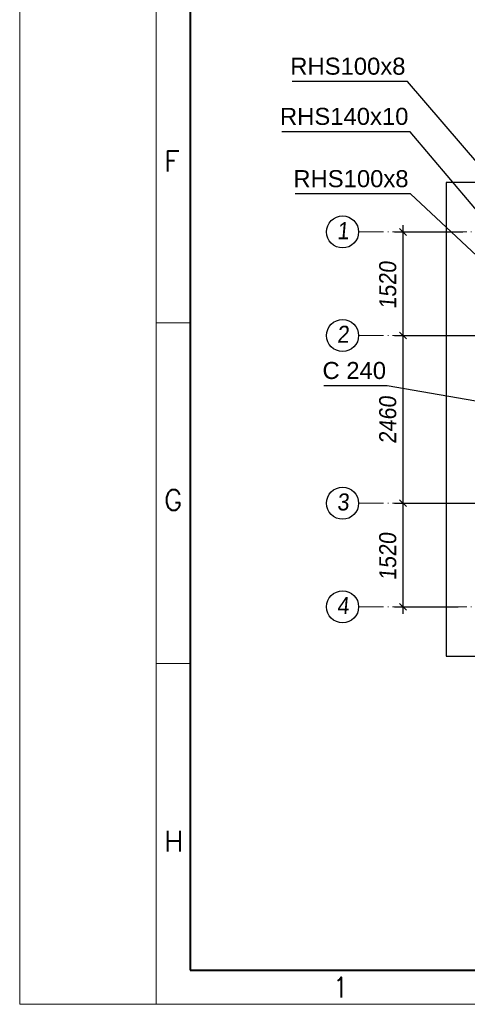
# Paper-space layout 'A0 Advance Steel' of a CAD drawing. Header units: millimetres. Extents: x 228 to 822, y 214 to 634.
# Tile 1 of 76: x 228 to 294, y 214 to 358. Entities that reach past the tile are written whole.
import ezdxf

# ---------------------------------------------------------------- set-up
doc = ezdxf.new("R2010")
doc.units = ezdxf.units.MM
doc.linetypes.add('ACAD_ISO04W100', pattern=[30, 24, -3, 0, -3])
doc.layers.get('0').update_dxf_attribs({"linetype": 'CONTINUOUS'})
for name, color, linetype, lineweight in [('5', 7, 'CONTINUOUS', 15), ('RAHM2', 1, 'CONTINUOUS', 15), ('RAHM3', 51, 'CONTINUOUS', 30), ('RAHM5', 3, 'CONTINUOUS', 40)]:
    doc.layers.add(name, color=color, linetype=linetype, lineweight=lineweight)
doc.layers.add('AS_DIM_ON', color=7, linetype='CONTINUOUS')
doc.layers.add('AS_Stopy fundamentowe', color=252, linetype='CONTINUOUS')
doc.styles.add('Arial', font='arial.ttf')
doc.styles.add('ARIAL_1', font='arial.ttf', dxfattribs={"width": 0.9, "oblique": 5})
doc.styles.add('ROMANS', font='romans.shx', dxfattribs={"width": 0.9})

# ---------------------------------------------------------------- blocks, each defined once
blk = doc.blocks.new('132QEWDSAASD')
at = {"layer": 'RAHM2'}
for p, q in [((20, 297), (20, 0)), ((20, 100), (25, 100)), ((20, 50), (25, 50))]:
    blk.add_line(p, q, dxfattribs=at)
blk.add_lwpolyline([(0, 0), (0, 420), (594, 420), (594, 0)], close=True, dxfattribs=at)
at = {"layer": 'RAHM5'}
for p, q in [((25, 297), (25, 5)), ((25, 5), (589, 5))]:
    blk.add_line(p, q, dxfattribs=at)
at = {"layer": 'RAHM3', "style": 'ROMANS'}
for s, p in [('F', (21.13, 122.2)), ('G', (21.14, 72.48)), ('H', (21.14, 22.43))]:
    blk.add_text(s, height=3, dxfattribs=at).set_placement(p)
at = {"layer": 'RAHM3', "style": 'ROMANS', "width": 0.8}
blk.add_text('1', height=3, dxfattribs=at).set_placement((46, 1))
blk = doc.blocks.new('5ytrhfgvc')
at = {"layer": '5'}
blk.add_blockref('132QEWDSAASD', (0, 0), dxfattribs=at)
blk = doc.blocks.new('324ewdsczxzxcz')
at = {"linetype": 'ACAD_ISO04W100', "lineweight": 5, "ltscale": 0.2}
for p, q in [((303.23, 244.97, -5394.47), (303.23, 340.13, -5394.47)), ((318.43, 244.97), (318.43, 340.13)), ((343.03, 244.97), (343.03, 340.13)), ((358.23, 244.97, 54.54), (358.23, 340.13, 54.54)), ((378.31, 321.02, -2695.99), (283.15, 321.02, -2695.99)), ((378.31, 305.82, -2695.99), (283.15, 305.82, -2695.99)), ((378.31, 281.22, -8093.96), (283.15, 281.22, -8093.96)), ((378.31, 266.02, -2641.45), (283.15, 266.02, -2641.45))]:
    blk.add_line(p, q, dxfattribs=at)
for centre in [(303.23, 342.48, -5394.47), (318.43, 342.48), (343.03, 342.48), (358.23, 342.48, 54.54), (280.8, 321.02, -2695.99), (380.66, 321.02, -2695.99), (280.8, 305.82, -2695.99), (380.66, 305.82, -2695.99), (280.8, 281.22, -8093.96), (380.66, 281.22, -8093.96), (280.8, 266.02, -2641.45), (380.66, 266.02, -2641.45), (303.23, 242.62, -5394.47), (318.43, 242.62), (343.03, 242.62), (358.23, 242.62, 54.54)]:
    blk.add_circle(centre, 2.35)
at = {"char_height": 2.5, "attachment_point": 1, "style": 'ARIAL_1'}
for s, insert in [('A', (302.01, 343.92, -5394.47)), ('B', (317.21, 343.92)), ('C', (341.81, 343.92)), ('D', (357.01, 343.92, 54.54)), ('1', (279.98, 322.46, -2695.99)), ('1', (379.9, 322.46, -2695.99)), ('2', (279.98, 307.26, -2695.99)), ('2', (379.9, 307.26, -2695.99)), ('3', (279.98, 282.66, -8093.96)), ('3', (379.9, 282.66, -8093.96)), ('4', (279.98, 267.46, -2641.45)), ('4', (379.9, 267.46, -2641.45)), ('A', (302.01, 244.06, -5394.47)), ('B', (317.21, 244.06)), ('C', (341.81, 244.06)), ('D', (357.01, 244.06, 54.54))]:
    blk.add_mtext_dynamic_manual_height_columns(s, width=4.3157, gutter_width=12.5, heights=[0], dxfattribs=dict(at, insert=insert))

psp = doc.layouts.new('A0 Advance Steel')

# ---------------------------------------------------------------- linework, layer by layer
at = {"color": 7}
for points in [[(303.56, 327.76), (285.01, 349.33), (268.12, 349.33)], [(297.34, 327.86), (285.43, 341.97), (266.6, 341.97)], [(297.44, 321.66), (285.46, 332.83), (268.57, 332.83)], [(298.69, 301.81), (282.06, 304.69), (272.74, 304.69)]]:
    psp.add_lwpolyline(points, dxfattribs=at)
at = {"layer": 'AS_DIM_ON', "color": 8}
for p, q in [((284.37, 312.06), (284.37, 328.26)), ((283.12, 327.26), (293.14, 327.26)), ((283.12, 312.06), (295.94, 312.06)), ((284.37, 287.46), (284.37, 312.06)), ((283.12, 287.46), (295.94, 287.46)), ((284.37, 271.26), (284.37, 287.46)), ((283.12, 272.26), (292.44, 272.26))]:
    psp.add_line(p, q, dxfattribs=at)
at = {"layer": 'AS_DIM_ON', "color": 8, "linetype": 'ByBlock', "lineweight": -2}
for p, q in [((284.87, 326.76), (283.87, 327.76)), ((284.87, 311.56), (283.87, 312.56)), ((283.87, 312.56), (284.87, 311.56)), ((284.87, 286.96), (283.87, 287.96)), ((283.87, 287.96), (284.87, 286.96)), ((283.87, 272.76), (284.87, 271.76))]:
    psp.add_line(p, q, dxfattribs=at)
at = {"layer": 'AS_Stopy fundamentowe', "color": 253, "ltscale": 0.15}
for p, q in [((360.19, 334.51), (290.69, 334.51)), ((290.69, 334.51), (290.69, 265.01)), ((290.69, 265.01), (360.19, 265.01))]:
    psp.add_line(p, q, dxfattribs=at)

# ---------------------------------------------------------------- block references
psp.add_blockref('324ewdsczxzxcz', (-5.29, 6.24, 16466.22))
at = {"layer": '5'}
psp.add_blockref('5ytrhfgvc', (228.18, 213.95, 26127.24), dxfattribs=at)

# ---------------------------------------------------------------- texts
at = {"color": 7, "style": 'Arial'}
for s, p in [('RHS100x8', (267.84, 350.33)), ('RHS140x10', (266.33, 342.97)), ('RHS100x8', (268.29, 333.83)), ('C 240', (272.56, 305.69))]:
    psp.add_text(s, height=2.5, dxfattribs=at).set_placement(p)
at = {"layer": 'AS_DIM_ON', "color": 9, "style": 'ARIAL_1', "oblique": 5, "width": 0.9}
for s, p in [('1520', (283.37, 315.95)), ('2460', (283.37, 296.18)), ('1520', (283.37, 276.15))]:
    psp.add_text(s, height=2.5, rotation=90, dxfattribs=at).set_placement(p)

doc.saveas('drawing.dxf')
